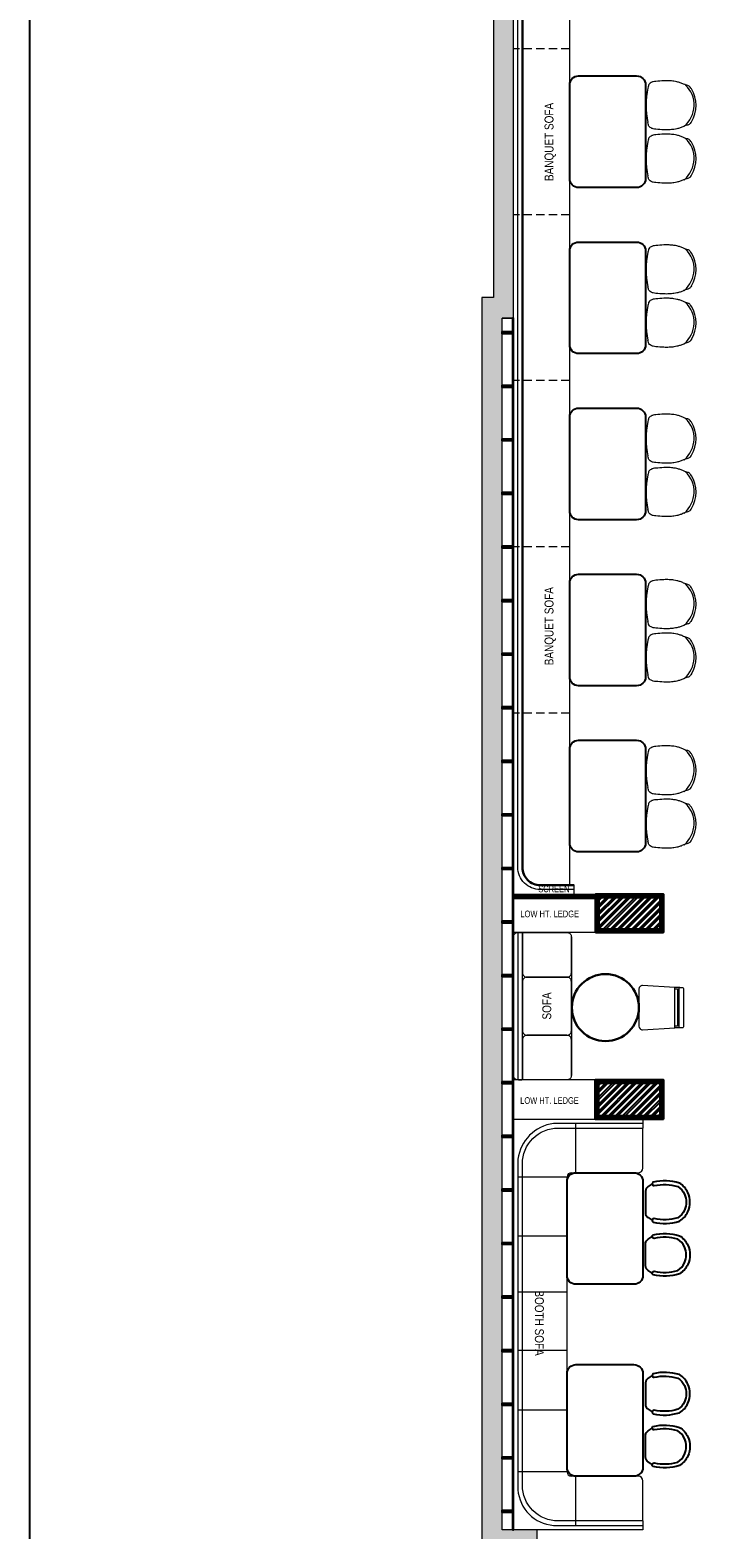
# Model space of a CAD drawing. Extents: x 3940905 to 4145695, y 925352 to 1109797.
# Tile 13 of 256: x 4025855 to 4033653, y 1024945 to 1041743. Entities that reach past the tile are written whole.
import ezdxf

# ---------------------------------------------------------------- set-up
doc = ezdxf.new("R2010")
doc.units = 0
doc.header["$LTSCALE"] = 750
doc.header["$MEASUREMENT"] = 0
doc.linetypes.add('DASHED2', pattern=[0.375, 0.25, -0.125])
for name, color, linetype, lineweight in [('A_ FURN', 15, 'CONTINUOUS', 15), ('CIVIL WALLS', 7, 'CONTINUOUS', 30), ('FURN', 15, 'CONTINUOUS', 5), ('HATCH', 7, 'CONTINUOUS', 0), ('wall', 7, 'CONTINUOUS', 25)]:
    doc.layers.add(name, color=color, linetype=linetype, lineweight=lineweight)
for name, color, linetype in [('AR-FURNITURE', 34, 'CONTINUOUS'), ('PARTITION', 16, 'CONTINUOUS'), ('S-Hatch_8', 7, 'CONTINUOUS'), ('TEXT', 7, 'CONTINUOUS')]:
    doc.layers.add(name, color=color, linetype=linetype)
doc.styles.add('ARA-30', font='arial.ttf', dxfattribs={"width": 0.8, "height": 150})
pattern_1 = [(45, (55598.317, 4769.379), (-13.25825215, 13.25825215), [])]
pattern_2 = [(50, (55598.317, 4769.379), (21.51780548, -1.88256405), [2.25, -24.75]), (355, (55598.317, 4769.379), (-4.16254001, 22.56576401), [1.8, -19.8]), (100.45144446, (55600.11, 4769.222), (17.3552654, 20.68319973), [1.91220576, -21.03426336]), (46.1842, (55598.317, 4775.38), (32.01723992, -4.96557842), [3.375, -37.125]), (96.6356355, (55600.985, 4774.965), (28.03985837, 29.22355802), [2.86831026, -31.5514128]), (351.184164, (55598.317, 4775.38), (28.03985835, 29.223558), [2.7, -29.70000003]), (21, (55601.317, 4773.879), (17.90721156, -12.07856672), [2.25, -24.75]), (326, (55601.317, 4773.879), (7.29945996, 21.75450135), [1.8, -19.8]), (71.45144474, (55602.81, 4772.872), (25.2066713, 9.67593458), [1.9122057, -21.03426336]), (37.5, (55598.317, 4769.379), (0.36479566, 9.986815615), [0, -19.56, 0, -20.1, 0, -19.875]), (7.5, (55598.317, 4769.379), (7.892086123, 11.832351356), [0, -11.46, 0, -19.11, 0, -7.575]), (327.5, (55591.627, 4769.379), (16.014673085, -0.676646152), [0, -7.5, 0, -23.4, 0, -31.05]), (317.5, (55588.627, 4769.379), (17.49558508, 3.00314947), [0, -9.75, 0, -15.54, 0, -22.05])]

# ---------------------------------------------------------------- blocks, each defined once
blk = doc.blocks.new('gbdhsr')
at = {"layer": 'A_ FURN', "lineweight": 25}
blk.add_line((7562641, -860385), (7562884, -860385), dxfattribs=at)
blk.add_lwpolyline([(7562967, -860309, 0.417442), (7562987, -860297, 0.132147), (7562976, -860004, 0.146235), (7562870, -859909, 0.210467), (7562655, -859909, 0.146235), (7562549, -860004, 0.132147), (7562538, -860297, 0.430318), (7562558, -860309), (7562566, -860307, 0.405791), (7562578, -860287, -0.129483), (7562588, -860022, -0.13964), (7562672, -859947, -0.20833), (7562853, -859947, -0.13964), (7562937, -860022, -0.129483), (7562947, -860287, 0.405606), (7562959, -860307)], format="xyb", close=True, dxfattribs=at)
at = {"layer": 'A_ FURN', "elevation": 0}
blk.add_lwpolyline([(7562641, -860385, -0.242064), (7562588, -860354, -0.020734), (7562559, -860309), (7562566, -860307, 0.405791), (7562578, -860287, -0.129483), (7562588, -860022, -0.13964), (7562672, -859947, -0.20833), (7562853, -859947, -0.13964), (7562937, -860022, -0.129483), (7562947, -860287, 0.405164), (7562959, -860307), (7562966, -860309, -0.0202), (7562936, -860354, -0.238331), (7562884, -860385)], format="xyb", close=True, dxfattribs=at)
at = {"layer": 'A_ FURN', "lineweight": 25}
for centre, radius, start, end in [((7563119, -859981), 649, 210.3761, 215.1274), ((7562645, -860318), 67.1, 212.2664, 266.6964), ((7562880, -860318), 67.5, 273.422, 327.0432), ((7562385, -859968), 673, 324.9923, 329.6212)]:
    blk.add_arc(centre, radius, start, end, dxfattribs=at)
blk = doc.blocks.new('xffs')
at = {"layer": 'FURN'}
blk.add_line((3986080, 1026742, 0), (3986080, 1025292, 0), dxfattribs=at)
for points in [[(3986130, 1025191), (3986679, 1025191, 0.414214), (3986729, 1025241), (3986729, 1026791, 0.414214), (3986679, 1026841), (3986130, 1026841, 0.414214), (3986080, 1026791), (3986080, 1025241, 0.414214)], [(3986639, 1026841), (3986669, 1026841, -0.414214), (3986679, 1026831), (3986679, 1025201, -0.414214), (3986669, 1025191), (3986639, 1025191, -0.414214), (3986629, 1025201), (3986629, 1026831, -0.414214)]]:
    blk.add_lwpolyline(points, format="xyb", close=True, dxfattribs=at)
for points in [[(3986629, 1026831), (3986629, 1026390, -0.414214), (3986579, 1026340), (3986130, 1026340, -0.414214), (3986080, 1026390), (3986080, 1026791)], [(3986080, 1025241), (3986080, 1025640, -0.414214), (3986130, 1025690), (3986579, 1025690, -0.414214), (3986629, 1025640), (3986629, 1025201)]]:
    blk.add_lwpolyline(points, format="xyb", dxfattribs=at)
at = {"layer": 'FURN', "elevation": 0}
blk.add_lwpolyline([(3986080, 1025740), (3986080, 1026290, -0.414214), (3986130, 1026340), (3986579, 1026340, -0.414214), (3986629, 1026290), (3986629, 1025740, -0.414214), (3986579, 1025690), (3986130, 1025690, -0.414214)], format="xyb", close=True, dxfattribs=at)
blk = doc.blocks.new('gg')
at = {"layer": 'FURN'}
for p, q in [((3987992, 1031536), (3987994, 1031476)), ((3988446, 1031537), (3988444, 1031476))]:
    blk.add_line(p, q, dxfattribs=at)
at = {"layer": 'FURN', "flags": 128}
for points in [[(3988004, 1031576), (3988435, 1031576, -0.399656), (3988445, 1031567), (3988446, 1031537, -0.428842), (3988436, 1031527), (3988002, 1031526, -0.429556), (3987992, 1031537), (3987994, 1031567, -0.399115)], [(3988467, 1031118), (3988444, 1031477), (3987994, 1031477), (3987971, 1031118, 0.428923), (3988011, 1031076), (3988427, 1031076, 0.428923)]]:
    blk.add_lwpolyline(points, format="xyb", close=True, dxfattribs=at)
blk.add_lwpolyline([(3988010, 1031477), (3988010, 1031508), (3988428, 1031508), (3988428, 1031477)], dxfattribs=at)

msp = doc.modelspace()

# ---------------------------------------------------------------- hatches: boundary and pattern name
at = {"layer": 'CIVIL WALLS', "true_color": 0x136734}
h = msp.add_hatch(dxfattribs=at)
h.set_pattern_fill('AR-CONC', color=116, scale=3)
h.set_pattern_definition(pattern_2)
h.paths.add_polyline_path([(4032229.3, 1031674.1), (4032914.3, 1031674.1), (4032914.3, 1032029.1), (4032229.3, 1032029.1)], flags=16)
h.paths.add_polyline_path([(4032216.8, 1031661.6), (4032926.8, 1031661.6), (4032926.8, 1032041.6), (4032216.8, 1032041.6)])
h = msp.add_hatch(dxfattribs=at)
h.set_pattern_fill('AR-CONC', color=116, scale=3)
h.set_pattern_definition(pattern_2)
h.paths.add_polyline_path([(4032224.3, 1029949.1), (4032914.3, 1029949.1), (4032914.3, 1029584.1), (4032224.3, 1029584.1)], flags=16)
h.paths.add_polyline_path([(4032211.8, 1029961.6), (4032926.8, 1029961.6), (4032926.8, 1029571.6), (4032211.8, 1029571.6)])
at = {"layer": 'FURN'}
h = msp.add_hatch(dxfattribs=at)
h.set_pattern_fill('ANSI31', color=256)
h.set_pattern_definition([(45, (55598.31701, 4769.37868), (-0.0883883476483, 0.0883883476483), [])])
h.paths.add_polyline_path([(4031271.8, 1032066.6), (4032191.8, 1032066.6), (4032191.8, 1032016.6), (4031271.8, 1032016.6)])
at = {"layer": 'HATCH'}
h = msp.add_hatch(color=8, dxfattribs=at)
h.dxf.hatch_style = 1
h.paths.add_polyline_path([(4043641.8, 1052791.6), (4031046.8, 1052791.6), (4031046.8, 1038746.6), (4030916.8, 1038746.6), (4030916.8, 1024783.6), (4031079.8, 1024783.6), (4031079.8, 1018259.6), (4031536.8, 1018259.6), (4031536.8, 1022833.6), (4031536.8, 1024946.6), (4031146.8, 1024946.6), (4031146.8, 1038516.6), (4031271.8, 1038516.6), (4031271.8, 1052561.6), (4043641.8, 1052561.6)])
at = {"layer": 'S-Hatch_8'}
h = msp.add_hatch(dxfattribs=at)
h.set_pattern_fill('ANSI31', color=6, scale=150)
h.set_pattern_definition(pattern_1)
h.paths.add_polyline_path([(4032216.8, 1031661.6), (4032926.8, 1031661.6), (4032926.8, 1032041.6), (4032216.8, 1032041.6)], flags=16)
h.paths.add_polyline_path([(4032191.8, 1031636.6), (4032951.8, 1031636.6), (4032951.8, 1032066.6), (4032191.8, 1032066.6)])
at = {"layer": 'S-Hatch_8', "true_color": 0x636466}
h = msp.add_hatch(dxfattribs=at)
h.set_pattern_fill('ANSI32', color=251, scale=150)
h.set_pattern_definition([(45, (55598.317, 4769.38), (-39.77475644, 39.77475644), []), (45, (55624.834, 4769.38), (-39.77475644, 39.77475644), [])])
h.paths.add_polyline_path([(4032229.3, 1031674.1), (4032914.3, 1031674.1), (4032914.3, 1032029.1), (4032229.3, 1032029.1)])
h.paths.add_polyline_path([(4032224.3, 1029949.1), (4032914.3, 1029949.1), (4032914.3, 1029584.1), (4032224.3, 1029584.1)])
at = {"layer": 'S-Hatch_8'}
h = msp.add_hatch(dxfattribs=at)
h.set_pattern_fill('ANSI31', color=6, scale=150)
h.set_pattern_definition(pattern_1)
h.paths.add_polyline_path([(4032211.8, 1029961.6), (4032926.8, 1029961.6), (4032926.8, 1029571.6), (4032211.8, 1029571.6)], flags=16)
h.paths.add_polyline_path([(4032186.8, 1029986.6), (4032951.8, 1029986.6), (4032951.8, 1029546.6), (4032186.8, 1029546.6)])

# ---------------------------------------------------------------- linework, layer by layer
at = {"layer": 'AR-FURNITURE', "elevation": -7.6}
msp.add_lwpolyline([(4025855.2, 1054804.7), (4048441.7, 1054804.7), (4048441.7, 1015833), (4025855.2, 1015833)], close=True, dxfattribs=at)
at = {"layer": 'CIVIL WALLS', "color": 6, "elevation": -7.6}
for points in [[(4032191.8, 1031636.6), (4032951.8, 1031636.6), (4032951.8, 1032066.6), (4032191.8, 1032066.6)], [(4032186.8, 1029986.6), (4032951.8, 1029986.6), (4032951.8, 1029546.6), (4032186.8, 1029546.6)]]:
    msp.add_lwpolyline(points, close=True, dxfattribs=at)
at = {"layer": 'CIVIL WALLS', "color": 116, "true_color": 0x136734, "elevation": -7.6}
for points in [[(4032216.8, 1031661.6), (4032926.8, 1031661.6), (4032926.8, 1032041.6), (4032216.8, 1032041.6)], [(4032211.8, 1029961.6), (4032926.8, 1029961.6), (4032926.8, 1029571.6), (4032211.8, 1029571.6)]]:
    msp.add_lwpolyline(points, close=True, dxfattribs=at)
at = {"layer": 'CIVIL WALLS', "elevation": -7.6}
for points in [[(4032229.3, 1031674.1), (4032914.3, 1031674.1), (4032914.3, 1032029.1), (4032229.3, 1032029.1)], [(4032224.3, 1029949.1), (4032914.3, 1029949.1), (4032914.3, 1029584.1), (4032224.3, 1029584.1)]]:
    msp.add_lwpolyline(points, close=True, dxfattribs=at)
at = {"layer": 'FURN'}
for p, q in [((4031901.5, 1043465.3, -7.5), (4031901.5, 1032166.6, -7.6)), ((4031271.8, 1032020, -7.5), (4031271.8, 1032678.2, -7.5)), ((4031951.5, 1032066.6, -7.6), (4031951.5, 1032166.6, -7.6))]:
    msp.add_line(p, q, dxfattribs=at)
at = {"layer": 'FURN', "linetype": 'DASHED2', "ltscale": 0.5}
for p, q in [((4031901.5, 1041533.5, -7.6), (4031271.5, 1041533.5, -7.6)), ((4031901.5, 1039673.5, -7.6), (4031271.5, 1039673.5, -7.6)), ((4031901.5, 1037816, -7.5), (4031271.5, 1037816, -7.6)), ((4031901.5, 1035953.5, -7.6), (4031271.5, 1035953.5, -7.6)), ((4031901.5, 1034093.5, -7.6), (4031271.5, 1034093.5, -7.6))]:
    msp.add_line(p, q, dxfattribs=at)
at = {"layer": 'FURN', "ltscale": 50}
for p, q in [((4031971.8, 1028946.6, -7.6), (4031971.8, 1029496.6, -7.6)), ((4032721.8, 1029496.6, -7.6), (4032721.8, 1029446.6, -7.6)), ((4032721.8, 1028996.6, -7.6), (4032721.8, 1029446.6, -7.6)), ((4031871.8, 1028896.6, -7.6), (4031321.8, 1028896.6, -7.6)), ((4031871.8, 1025596.6, -7.6), (4031871.8, 1028896.6, -7.6)), ((4031921.8, 1028946.6, -7.6), (4032671.8, 1028946.6, -7.6)), ((4031871.8, 1028234.6, -7.6), (4031321.8, 1028234.6, -7.6)), ((4031871.8, 1027606.6, -7.6), (4031321.8, 1027606.6, -7.6)), ((4031871.8, 1026954.9, -7.6), (4031321.8, 1026954.9, -7.6)), ((4031871.8, 1026287, -7.6), (4031321.8, 1026287, -7.6)), ((4031871.8, 1025596.6, -7.6), (4031321.8, 1025596.6, -7.6)), ((4032671.8, 1025546.6, -7.6), (4031921.8, 1025546.6, -7.6)), ((4031971.8, 1024996.6, -7.6), (4031971.8, 1025546.6, -7.6)), ((4032721.8, 1025046.6, -7.6), (4032721.8, 1025496.6, -7.6)), ((4032721.8, 1025046.6, -7.6), (4032721.8, 1024996.6, -7.6))]:
    msp.add_line(p, q, dxfattribs=at)
at = {"layer": 'FURN', "elevation": -7.6}
msp.add_lwpolyline([(4031951.5, 1032116.6), (4031571.5, 1032116.6, -0.4142136), (4031321.5, 1032366.6), (4031321.5, 1043265.3, -0.4142136), (4031571.5, 1043515.3), (4031951.5, 1043515.3)], format="xyb", dxfattribs=at)
at = {"layer": 'FURN', "lineweight": 30, "elevation": -7.6}
msp.add_lwpolyline([(4031951.5, 1032166.6), (4031571.5, 1032166.6, -0.4142136), (4031371.5, 1032366.6), (4031371.5, 1043265.3, -0.4142136), (4031571.5, 1043465.3), (4031951.5, 1043465.3)], format="xyb", dxfattribs=at)
at = {"layer": 'FURN', "lineweight": 25, "elevation": -7.6}
for points in [[(4031901.8, 1040078.5), (4031901.8, 1041128.5, -0.4142108), (4032001.8, 1041228.5), (4032651.8, 1041228.5, -0.4142163), (4032751.8, 1041128.5), (4032751.8, 1040078.5, -0.4142108), (4032651.8, 1039978.5), (4032001.8, 1039978.5, -0.4142163)], [(4031901.8, 1038218.5), (4031901.8, 1039268.5, -0.4142108), (4032001.8, 1039368.5), (4032651.8, 1039368.5, -0.4142163), (4032751.8, 1039268.5), (4032751.8, 1038218.5, -0.4142108), (4032651.8, 1038118.5), (4032001.8, 1038118.5, -0.4142163)], [(4031901.8, 1036358.5), (4031901.8, 1037408.5, -0.4142108), (4032001.8, 1037508.5), (4032651.8, 1037508.5, -0.4142163), (4032751.8, 1037408.5), (4032751.8, 1036358.5, -0.4142108), (4032651.8, 1036258.5), (4032001.8, 1036258.5, -0.4142163)], [(4031901.8, 1034498.5), (4031901.8, 1035548.5, -0.4142108), (4032001.8, 1035648.5), (4032651.8, 1035648.5, -0.4142163), (4032751.8, 1035548.5), (4032751.8, 1034498.5, -0.4142108), (4032651.8, 1034398.5), (4032001.8, 1034398.5, -0.4142163)], [(4031901.8, 1032638.5), (4031901.8, 1033688.5, -0.4142108), (4032001.8, 1033788.5), (4032651.8, 1033788.5, -0.4142163), (4032751.8, 1033688.5), (4032751.8, 1032638.5, -0.4142108), (4032651.8, 1032538.5), (4032001.8, 1032538.5, -0.4142163)], [(4031871.8, 1027796.6), (4031871.8, 1028846.6, -0.4142108), (4031971.8, 1028946.6), (4032621.8, 1028946.6, -0.4142163), (4032721.8, 1028846.6), (4032721.8, 1027796.6, -0.4142108), (4032621.8, 1027696.6), (4031971.8, 1027696.6, -0.4142163)], [(4031871.8, 1025646.6), (4031871.8, 1026696.6, -0.4142108), (4031971.8, 1026796.6), (4032621.8, 1026796.6, -0.4142163), (4032721.8, 1026696.6), (4032721.8, 1025646.6, -0.4142108), (4032621.8, 1025546.6), (4031971.8, 1025546.6, -0.4142163)]]:
    msp.add_lwpolyline(points, format="xyb", close=True, dxfattribs=at)
at = {"layer": 'FURN', "elevation": -7.6}
msp.add_lwpolyline([(4031271.8, 1032066.6), (4032191.8, 1032066.6), (4032191.8, 1032016.6), (4031271.8, 1032016.6)], close=True, dxfattribs=at)
at = {"layer": 'FURN', "lineweight": 0, "ltscale": 2, "elevation": -7.6}
for points in [[(4032191.8, 1031636.6), (4031271.8, 1031636.6), (4031271.8, 1032016.6), (4032191.8, 1032016.6)], [(4032186.8, 1029986.6), (4031271.8, 1029986.6), (4031271.8, 1029546.6), (4032186.8, 1029546.6)]]:
    msp.add_lwpolyline(points, close=True, dxfattribs=at)
at = {"layer": 'FURN', "ltscale": 50, "elevation": -7.6}
msp.add_lwpolyline([(4032721.8, 1029496.6), (4031721.8, 1029496.6, 0.3437243), (4031321.8, 1029096.6), (4031321.8, 1025396.6, 0.3739356), (4031721.8, 1024996.6), (4032721.8, 1024996.6), (4032721.8, 1024946.6), (4031338.4, 1024946.6, 0.0681798), (4031324.8, 1024946.6), (4031271.8, 1024946.6), (4031271.8, 1029546.6), (4032721.8, 1029546.6)], format="xyb", close=True, dxfattribs=at)
msp.add_lwpolyline([(4032721.8, 1025046.6), (4031771.8, 1025046.6, -0.4142141), (4031371.8, 1025446.6), (4031371.8, 1029046.6, -0.4142136), (4031771.8, 1029446.6), (4032721.8, 1029446.6)], format="xyb", dxfattribs=at)
at = {"layer": 'FURN', "lineweight": 30}
msp.add_circle((4032302.2, 1030794.9, -7.6), 375, dxfattribs=at)
at = {"layer": 'FURN', "ltscale": 2}
for centre, radius, start, end in [((4032985.9, 1040902.2, -7.6), 310.1, 309.8995, 46.37709), ((4033846, 1040899.5, -7.6), 1086.6, 169.74552, 190.2765), ((4032970.2, 1040899.2, -7.6), 347.8, 328.11996, 31.90068), ((4033846, 1040301.8, -7.6), 1086.6, 169.74552, 190.2765), ((4032985.9, 1040304.5, -7.6), 310.1, 309.8995, 46.37709), ((4032970.2, 1040301.5, -7.6), 347.8, 328.11996, 31.90068), ((4032985.9, 1039064.3, -7.6), 310.1, 309.8995, 46.37709), ((4033846, 1039061.6, -7.6), 1086.6, 169.74552, 190.2765), ((4032970.2, 1039061.3, -7.6), 347.8, 328.11996, 31.90068), ((4033846, 1038463.9, -7.6), 1086.6, 169.74552, 190.2765), ((4032985.9, 1038466.6, -7.6), 310.1, 309.8995, 46.37709), ((4032970.2, 1038463.6, -7.6), 347.8, 328.11996, 31.90068), ((4033846, 1037166.1, -7.6), 1086.6, 169.74552, 190.2765), ((4032985.9, 1037168.8, -7.6), 310.1, 309.8995, 46.37709), ((4032970.2, 1037165.8, -7.6), 347.8, 328.11996, 31.90068), ((4033846, 1036568.4, -7.6), 1086.6, 169.74552, 190.2765), ((4032985.9, 1036571.1, -7.6), 310.1, 309.8995, 46.37709), ((4032970.2, 1036568.1, -7.6), 347.8, 328.11996, 31.90068), ((4033846, 1035312.8, -7.6), 1086.6, 169.74552, 190.2765), ((4032985.9, 1035315.5, -7.6), 310.1, 309.8995, 46.37709), ((4032970.2, 1035312.5, -7.6), 347.8, 328.11996, 31.90068), ((4032985.9, 1034717.8, -7.6), 310.1, 309.8995, 46.37709), ((4033846, 1034715.1, -7.6), 1086.6, 169.74552, 190.2765), ((4032970.2, 1034714.8, -7.6), 347.8, 328.11996, 31.90068), ((4033846, 1033452, -7.6), 1086.6, 169.74552, 190.2765), ((4032985.9, 1033454.7, -7.6), 310.1, 309.8995, 46.37709), ((4032970.2, 1033451.7, -7.6), 347.8, 328.11996, 31.90068), ((4032985.9, 1032857, -7.6), 310.1, 309.8995, 46.37709), ((4033846, 1032854.3, -7.6), 1086.6, 169.74552, 190.2765), ((4032970.2, 1032854, -7.6), 347.8, 328.11996, 31.90068)]:
    msp.add_arc(centre, radius, start, end, dxfattribs=at)
at = {"layer": 'FURN', "ltscale": 50}
for centre, start, end in [((4031921.8, 1028896.6, -7.6), 90, 180), ((4032671.8, 1028996.6, -7.6), 270, 0), ((4031921.8, 1025596.6, -7.6), 180, 270), ((4032671.8, 1025496.6, -7.6), 0, 90)]:
    msp.add_arc(centre, 50, start, end, dxfattribs=at)
at = {"layer": 'FURN', "ltscale": 2}
for points in [[(4033265.5, 1041083, -7.6), (4033253, 1041101.4, -7.6), (4033240, 1041113.8, -7.6), (4033227.2, 1041120.2, -7.6), (4033204.1, 1041125.8, -7.6), (4033177.9, 1041136.6, -7.6), (4033140, 1041152.1, -7.6), (4033103.9, 1041162.1, -7.6), (4033069.1, 1041168.5, -7.6), (4033016, 1041173.8, -7.6), (4032956.1, 1041173.8, -7.6), (4032868.5, 1041167, -7.6), (4032836.2, 1041162.6, -7.6), (4032822.1, 1041157.8, -7.6), (4032804.2, 1041147.4, -7.6), (4032788.1, 1041131.7, -7.6), (4032784, 1041118, -7.6), (4032776.6, 1041092.6, -7.6)], [(4033265.5, 1040715.6, -7.6), (4033253.1, 1040697.2, -7.6), (4033240.1, 1040684.8, -7.6), (4033227.2, 1040678.4, -7.6), (4033204.2, 1040672.8, -7.6), (4033177.9, 1040662, -7.6), (4033140.1, 1040646.5, -7.6), (4033104, 1040636.5, -7.6), (4033069.1, 1040630.1, -7.6), (4033016.1, 1040624.8, -7.6), (4032956.2, 1040624.8, -7.6), (4032868.5, 1040631.6, -7.6), (4032836.2, 1040636, -7.6), (4032822.2, 1040640.8, -7.6), (4032804.2, 1040651.2, -7.6), (4032788.1, 1040666.9, -7.6), (4032784.1, 1040680.6, -7.6), (4032776.8, 1040705.7, -7.6)], [(4033265.5, 1040485.3, -7.6), (4033253, 1040503.7, -7.6), (4033240, 1040516.1, -7.6), (4033227.2, 1040522.5, -7.6), (4033204.1, 1040528.1, -7.6), (4033177.9, 1040538.9, -7.6), (4033140, 1040554.4, -7.6), (4033103.9, 1040564.4, -7.6), (4033069.1, 1040570.8, -7.6), (4033016, 1040576.1, -7.6), (4032956.1, 1040576.1, -7.6), (4032868.5, 1040569.3, -7.6), (4032836.2, 1040564.9, -7.6), (4032822.1, 1040560.1, -7.6), (4032804.2, 1040549.7, -7.6), (4032788.1, 1040534.1, -7.6), (4032784, 1040520.3, -7.6), (4032776.6, 1040494.9, -7.6)], [(4033265.5, 1040117.9, -7.6), (4033253.1, 1040099.5, -7.6), (4033240.1, 1040087.1, -7.6), (4033227.2, 1040080.7, -7.6), (4033204.2, 1040075.1, -7.6), (4033177.9, 1040064.3, -7.6), (4033140.1, 1040048.8, -7.6), (4033104, 1040038.8, -7.6), (4033069.1, 1040032.4, -7.6), (4033016.1, 1040027.1, -7.6), (4032956.2, 1040027.1, -7.6), (4032868.5, 1040033.9, -7.6), (4032836.2, 1040038.3, -7.6), (4032822.2, 1040043.1, -7.6), (4032804.2, 1040053.5, -7.6), (4032788.1, 1040069.2, -7.6), (4032784.1, 1040082.9, -7.6), (4032776.8, 1040108, -7.6)], [(4033265.5, 1039245.1, -7.6), (4033253, 1039263.5, -7.6), (4033240, 1039275.8, -7.6), (4033227.2, 1039282.3, -7.6), (4033204.1, 1039287.8, -7.6), (4033177.9, 1039298.6, -7.6), (4033140, 1039314.1, -7.6), (4033103.9, 1039324.2, -7.6), (4033069.1, 1039330.6, -7.6), (4033016, 1039335.8, -7.6), (4032956.1, 1039335.8, -7.6), (4032868.5, 1039329, -7.6), (4032836.2, 1039324.7, -7.6), (4032822.1, 1039319.9, -7.6), (4032804.2, 1039309.4, -7.6), (4032788.1, 1039293.8, -7.6), (4032784, 1039280, -7.6), (4032776.6, 1039254.7, -7.6)], [(4033265.5, 1038877.6, -7.6), (4033253.1, 1038859.2, -7.6), (4033240.1, 1038846.9, -7.6), (4033227.2, 1038840.5, -7.6), (4033204.2, 1038834.9, -7.6), (4033177.9, 1038824.1, -7.6), (4033140.1, 1038808.6, -7.6), (4033104, 1038798.5, -7.6), (4033069.1, 1038792.1, -7.6), (4033016.1, 1038786.9, -7.6), (4032956.2, 1038786.9, -7.6), (4032868.5, 1038793.7, -7.6), (4032836.2, 1038798, -7.6), (4032822.2, 1038802.8, -7.6), (4032804.2, 1038813.3, -7.6), (4032788.1, 1038828.9, -7.6), (4032784.1, 1038842.7, -7.6), (4032776.8, 1038867.7, -7.6)], [(4033265.5, 1038647.4, -7.6), (4033253, 1038665.8, -7.6), (4033240, 1038678.1, -7.6), (4033227.2, 1038684.6, -7.6), (4033204.1, 1038690.2, -7.6), (4033177.9, 1038700.9, -7.6), (4033140, 1038716.4, -7.6), (4033103.9, 1038726.5, -7.6), (4033069.1, 1038732.9, -7.6), (4033016, 1038738.1, -7.6), (4032956.1, 1038738.1, -7.6), (4032868.5, 1038731.3, -7.6), (4032836.2, 1038727, -7.6), (4032822.1, 1038722.2, -7.6), (4032804.2, 1038711.7, -7.6), (4032788.1, 1038696.1, -7.6), (4032784, 1038682.3, -7.6), (4032776.6, 1038657, -7.6)], [(4033265.5, 1038279.9, -7.6), (4033253.1, 1038261.6, -7.6), (4033240.1, 1038249.2, -7.6), (4033227.2, 1038242.8, -7.6), (4033204.2, 1038237.2, -7.6), (4033177.9, 1038226.4, -7.6), (4033140.1, 1038210.9, -7.6), (4033104, 1038200.8, -7.6), (4033069.1, 1038194.4, -7.6), (4033016.1, 1038189.2, -7.6), (4032956.2, 1038189.2, -7.6), (4032868.5, 1038196, -7.6), (4032836.2, 1038200.3, -7.6), (4032822.2, 1038205.1, -7.6), (4032804.2, 1038215.6, -7.6), (4032788.1, 1038231.2, -7.6), (4032784.1, 1038245, -7.6), (4032776.8, 1038270, -7.6)], [(4033265.5, 1037349.5, -7.6), (4033253, 1037367.9, -7.6), (4033240, 1037380.3, -7.6), (4033227.2, 1037386.7, -7.6), (4033204.1, 1037392.3, -7.6), (4033177.9, 1037403.1, -7.6), (4033140, 1037418.6, -7.6), (4033103.9, 1037428.7, -7.6), (4033069.1, 1037435.1, -7.6), (4033016, 1037440.3, -7.6), (4032956.1, 1037440.3, -7.6), (4032868.5, 1037433.5, -7.6), (4032836.2, 1037429.2, -7.6), (4032822.1, 1037424.4, -7.6), (4032804.2, 1037413.9, -7.6), (4032788.1, 1037398.3, -7.6), (4032784, 1037384.5, -7.6), (4032776.6, 1037359.1, -7.6)], [(4033265.5, 1036982.1, -7.6), (4033253.1, 1036963.7, -7.6), (4033240.1, 1036951.4, -7.6), (4033227.2, 1036944.9, -7.6), (4033204.2, 1036939.3, -7.6), (4033177.9, 1036928.6, -7.6), (4033140.1, 1036913.1, -7.6), (4033104, 1036903, -7.6), (4033069.1, 1036896.6, -7.6), (4033016.1, 1036891.4, -7.6), (4032956.2, 1036891.4, -7.6), (4032868.5, 1036898.2, -7.6), (4032836.2, 1036902.5, -7.6), (4032822.2, 1036907.3, -7.6), (4032804.2, 1036917.8, -7.6), (4032788.1, 1036933.4, -7.6), (4032784.1, 1036947.2, -7.6), (4032776.8, 1036972.2, -7.6)], [(4033265.5, 1036751.9, -7.6), (4033253, 1036770.2, -7.6), (4033240, 1036782.6, -7.6), (4033227.2, 1036789, -7.6), (4033204.1, 1036794.6, -7.6), (4033177.9, 1036805.4, -7.6), (4033140, 1036820.9, -7.6), (4033103.9, 1036831, -7.6), (4033069.1, 1036837.4, -7.6), (4033016, 1036842.6, -7.6), (4032956.1, 1036842.6, -7.6), (4032868.5, 1036835.8, -7.6), (4032836.2, 1036831.5, -7.6), (4032822.1, 1036826.7, -7.6), (4032804.2, 1036816.2, -7.6), (4032788.1, 1036800.6, -7.6), (4032784, 1036786.8, -7.6), (4032776.6, 1036761.4, -7.6)], [(4033265.5, 1036384.4, -7.6), (4033253.1, 1036366, -7.6), (4033240.1, 1036353.7, -7.6), (4033227.2, 1036347.2, -7.6), (4033204.2, 1036341.6, -7.6), (4033177.9, 1036330.9, -7.6), (4033140.1, 1036315.4, -7.6), (4033104, 1036305.3, -7.6), (4033069.1, 1036298.9, -7.6), (4033016.1, 1036293.7, -7.6), (4032956.2, 1036293.7, -7.6), (4032868.5, 1036300.5, -7.6), (4032836.2, 1036304.8, -7.6), (4032822.2, 1036309.6, -7.6), (4032804.2, 1036320.1, -7.6), (4032788.1, 1036335.7, -7.6), (4032784.1, 1036349.5, -7.6), (4032776.8, 1036374.5, -7.6)], [(4033265.5, 1035496.3, -7.6), (4033253, 1035514.7, -7.6), (4033240, 1035527, -7.6), (4033227.2, 1035533.5, -7.6), (4033204.1, 1035539, -7.6), (4033177.9, 1035549.8, -7.6), (4033140, 1035565.3, -7.6), (4033103.9, 1035575.4, -7.6), (4033069.1, 1035581.8, -7.6), (4033016, 1035587, -7.6), (4032956.1, 1035587, -7.6), (4032868.5, 1035580.2, -7.6), (4032836.2, 1035575.9, -7.6), (4032822.1, 1035571.1, -7.6), (4032804.2, 1035560.6, -7.6), (4032788.1, 1035545, -7.6), (4032784, 1035531.2, -7.6), (4032776.6, 1035505.9, -7.6)], [(4033265.5, 1035128.8, -7.6), (4033253.1, 1035110.4, -7.6), (4033240.1, 1035098.1, -7.6), (4033227.2, 1035091.7, -7.6), (4033204.2, 1035086.1, -7.6), (4033177.9, 1035075.3, -7.6), (4033140.1, 1035059.8, -7.6), (4033104, 1035049.7, -7.6), (4033069.1, 1035043.3, -7.6), (4033016.1, 1035038.1, -7.6), (4032956.2, 1035038.1, -7.6), (4032868.5, 1035044.9, -7.6), (4032836.2, 1035049.2, -7.6), (4032822.2, 1035054, -7.6), (4032804.2, 1035064.5, -7.6), (4032788.1, 1035080.1, -7.6), (4032784.1, 1035093.9, -7.6), (4032776.8, 1035118.9, -7.6)], [(4033265.5, 1034898.6, -7.6), (4033253, 1034917, -7.6), (4033240, 1034929.3, -7.6), (4033227.2, 1034935.8, -7.6), (4033204.1, 1034941.3, -7.6), (4033177.9, 1034952.1, -7.6), (4033140, 1034967.6, -7.6), (4033103.9, 1034977.7, -7.6), (4033069.1, 1034984.1, -7.6), (4033016, 1034989.3, -7.6), (4032956.1, 1034989.3, -7.6), (4032868.5, 1034982.5, -7.6), (4032836.2, 1034978.2, -7.6), (4032822.1, 1034973.4, -7.6), (4032804.2, 1034962.9, -7.6), (4032788.1, 1034947.3, -7.6), (4032784, 1034933.5, -7.6), (4032776.6, 1034908.2, -7.6)], [(4033265.5, 1034531.1, -7.6), (4033253.1, 1034512.8, -7.6), (4033240.1, 1034500.4, -7.6), (4033227.2, 1034494, -7.6), (4033204.2, 1034488.4, -7.6), (4033177.9, 1034477.6, -7.6), (4033140.1, 1034462.1, -7.6), (4033104, 1034452, -7.6), (4033069.1, 1034445.6, -7.6), (4033016.1, 1034440.4, -7.6), (4032956.2, 1034440.4, -7.6), (4032868.5, 1034447.2, -7.6), (4032836.2, 1034451.5, -7.6), (4032822.2, 1034456.3, -7.6), (4032804.2, 1034466.8, -7.6), (4032788.1, 1034482.4, -7.6), (4032784.1, 1034496.2, -7.6), (4032776.8, 1034521.2, -7.6)], [(4033265.5, 1033635.5, -7.6), (4033253, 1033653.9, -7.6), (4033240, 1033666.2, -7.6), (4033227.2, 1033672.7, -7.6), (4033204.1, 1033678.3, -7.6), (4033177.9, 1033689.1, -7.6), (4033140, 1033704.6, -7.6), (4033103.9, 1033714.6, -7.6), (4033069.1, 1033721, -7.6), (4033016, 1033726.2, -7.6), (4032956.1, 1033726.2, -7.6), (4032868.5, 1033719.4, -7.6), (4032836.2, 1033715.1, -7.6), (4032822.1, 1033710.3, -7.6), (4032804.2, 1033699.9, -7.6), (4032788.1, 1033684.2, -7.6), (4032784, 1033670.5, -7.6), (4032776.6, 1033645.1, -7.6)], [(4033265.5, 1033268.1, -7.6), (4033253.1, 1033249.7, -7.6), (4033240.1, 1033237.3, -7.6), (4033227.2, 1033230.9, -7.6), (4033204.2, 1033225.3, -7.6), (4033177.9, 1033214.5, -7.6), (4033140.1, 1033199, -7.6), (4033104, 1033189, -7.6), (4033069.1, 1033182.6, -7.6), (4033016.1, 1033177.3, -7.6), (4032956.2, 1033177.3, -7.6), (4032868.5, 1033184.1, -7.6), (4032836.2, 1033188.5, -7.6), (4032822.2, 1033193.2, -7.6), (4032804.2, 1033203.7, -7.6), (4032788.1, 1033219.3, -7.6), (4032784.1, 1033233.1, -7.6), (4032776.8, 1033258.2, -7.6)], [(4033265.5, 1033037.8, -7.6), (4033253, 1033056.2, -7.6), (4033240, 1033068.6, -7.6), (4033227.2, 1033075, -7.6), (4033204.1, 1033080.6, -7.6), (4033177.9, 1033091.4, -7.6), (4033140, 1033106.9, -7.6), (4033103.9, 1033116.9, -7.6), (4033069.1, 1033123.3, -7.6), (4033016, 1033128.6, -7.6), (4032956.1, 1033128.6, -7.6), (4032868.5, 1033121.7, -7.6), (4032836.2, 1033117.4, -7.6), (4032822.1, 1033112.6, -7.6), (4032804.2, 1033102.2, -7.6), (4032788.1, 1033086.5, -7.6), (4032784, 1033072.8, -7.6), (4032776.6, 1033047.4, -7.6)], [(4033265.5, 1032670.4, -7.6), (4033253.1, 1032652, -7.6), (4033240.1, 1032639.6, -7.6), (4033227.2, 1032633.2, -7.6), (4033204.2, 1032627.6, -7.6), (4033177.9, 1032616.8, -7.6), (4033140.1, 1032601.3, -7.6), (4033104, 1032591.3, -7.6), (4033069.1, 1032584.9, -7.6), (4033016.1, 1032579.6, -7.6), (4032956.2, 1032579.6, -7.6), (4032868.5, 1032586.4, -7.6), (4032836.2, 1032590.8, -7.6), (4032822.2, 1032595.5, -7.6), (4032804.2, 1032606, -7.6), (4032788.1, 1032621.6, -7.6), (4032784.1, 1032635.4, -7.6), (4032776.8, 1032660.5, -7.6)]]:
    msp.add_spline(points, degree=3, dxfattribs=at)
at = {"layer": 'PARTITION', "color": 8, "ltscale": 2}
for p, q in [((4031146.8, 1038365.8, -7.6), (4031259.8, 1038340.8, -7.6)), ((4031146.8, 1038340.8, -7.6), (4031259.8, 1038365.8, -7.6)), ((4031146.8, 1037765.8, -7.6), (4031259.8, 1037740.8, -7.6)), ((4031146.8, 1037740.8, -7.6), (4031259.8, 1037765.8, -7.6)), ((4031146.8, 1037165.8, -7.6), (4031259.8, 1037140.8, -7.6)), ((4031146.8, 1037140.8, -7.6), (4031259.8, 1037165.8, -7.6)), ((4031146.8, 1036565.8, -7.6), (4031259.8, 1036540.8, -7.6)), ((4031146.8, 1036540.8, -7.6), (4031259.8, 1036565.8, -7.6)), ((4031146.8, 1035965.8, -7.6), (4031259.8, 1035940.8, -7.6)), ((4031146.8, 1035940.8, -7.6), (4031259.8, 1035965.8, -7.6)), ((4031146.8, 1035365.8, -7.6), (4031259.8, 1035340.8, -7.6)), ((4031146.8, 1035340.8, -7.6), (4031259.8, 1035365.8, -7.6)), ((4031146.8, 1034765.8, -7.6), (4031259.8, 1034740.8, -7.6)), ((4031146.8, 1034740.8, -7.6), (4031259.8, 1034765.8, -7.6)), ((4031146.8, 1034165.8, -7.6), (4031259.8, 1034140.8, -7.6)), ((4031146.8, 1034140.8, -7.6), (4031259.8, 1034165.8, -7.6)), ((4031146.8, 1033565.8, -7.6), (4031259.8, 1033540.8, -7.6)), ((4031146.8, 1033540.8, -7.6), (4031259.8, 1033565.8, -7.6)), ((4031146.8, 1032965.8, -7.6), (4031259.8, 1032940.8, -7.6)), ((4031146.8, 1032940.8, -7.6), (4031259.8, 1032965.8, -7.6)), ((4031146.8, 1032365.8, -7.6), (4031259.8, 1032340.8, -7.6)), ((4031146.8, 1032340.8, -7.6), (4031259.8, 1032365.8, -7.6)), ((4031146.8, 1031765.8, -7.6), (4031259.8, 1031740.8, -7.6)), ((4031146.8, 1031740.8, -7.6), (4031259.8, 1031765.8, -7.6)), ((4031146.8, 1031165.8, -7.6), (4031259.8, 1031140.8, -7.6)), ((4031146.8, 1031140.8, -7.6), (4031259.8, 1031165.8, -7.6)), ((4031146.8, 1030565.8, -7.6), (4031259.8, 1030540.8, -7.6)), ((4031146.8, 1030540.8, -7.6), (4031259.8, 1030565.8, -7.6)), ((4031146.8, 1029965.8, -7.6), (4031259.8, 1029940.8, -7.6)), ((4031146.8, 1029940.8, -7.6), (4031259.8, 1029965.8, -7.6)), ((4031146.8, 1029365.8, -7.6), (4031259.8, 1029340.8, -7.6)), ((4031146.8, 1029340.8, -7.6), (4031259.8, 1029365.8, -7.6)), ((4031146.8, 1028765.8, -7.6), (4031259.8, 1028740.8, -7.6)), ((4031146.8, 1028740.8, -7.6), (4031259.8, 1028765.8, -7.6)), ((4031146.8, 1028165.8, -7.6), (4031259.8, 1028140.8, -7.6)), ((4031146.8, 1028140.8, -7.6), (4031259.8, 1028165.8, -7.6)), ((4031146.8, 1027565.8, -7.6), (4031259.8, 1027540.8, -7.6)), ((4031146.8, 1027540.8, -7.6), (4031259.8, 1027565.8, -7.6)), ((4031146.8, 1026965.8, -7.6), (4031259.8, 1026940.8, -7.6)), ((4031146.8, 1026940.8, -7.6), (4031259.8, 1026965.8, -7.6)), ((4031146.8, 1026365.8, -7.6), (4031259.8, 1026340.8, -7.6)), ((4031146.8, 1026340.8, -7.6), (4031259.8, 1026365.8, -7.6)), ((4031146.8, 1025765.8, -7.6), (4031259.8, 1025740.8, -7.6)), ((4031146.8, 1025740.8, -7.6), (4031259.8, 1025765.8, -7.6)), ((4031146.8, 1025165.8, -7.6), (4031259.8, 1025140.8, -7.6)), ((4031146.8, 1025140.8, -7.6), (4031259.8, 1025165.8, -7.6))]:
    msp.add_line(p, q, dxfattribs=at)
at = {"layer": 'PARTITION', "ltscale": 2, "elevation": -7.6}
msp.add_lwpolyline([(4031259.8, 1024946.6), (4031271.8, 1024946.6), (4031271.8, 1038516.6), (4031259.8, 1038516.6)], close=True, dxfattribs=at)
for points in [[(4031146.8, 1038365.8), (4031259.8, 1038365.8), (4031259.8, 1038340.8), (4031146.8, 1038340.8), (4031146.8, 1038365.8)], [(4031146.8, 1037765.8), (4031259.8, 1037765.8), (4031259.8, 1037740.8), (4031146.8, 1037740.8), (4031146.8, 1037765.8)], [(4031146.8, 1037165.8), (4031259.8, 1037165.8), (4031259.8, 1037140.8), (4031146.8, 1037140.8), (4031146.8, 1037165.8)], [(4031146.8, 1036565.8), (4031259.8, 1036565.8), (4031259.8, 1036540.8), (4031146.8, 1036540.8), (4031146.8, 1036565.8)], [(4031146.8, 1035965.8), (4031259.8, 1035965.8), (4031259.8, 1035940.8), (4031146.8, 1035940.8), (4031146.8, 1035965.8)], [(4031146.8, 1035365.8), (4031259.8, 1035365.8), (4031259.8, 1035340.8), (4031146.8, 1035340.8), (4031146.8, 1035365.8)], [(4031146.8, 1034765.8), (4031259.8, 1034765.8), (4031259.8, 1034740.8), (4031146.8, 1034740.8), (4031146.8, 1034765.8)], [(4031146.8, 1034165.8), (4031259.8, 1034165.8), (4031259.8, 1034140.8), (4031146.8, 1034140.8), (4031146.8, 1034165.8)], [(4031146.8, 1033565.8), (4031259.8, 1033565.8), (4031259.8, 1033540.8), (4031146.8, 1033540.8), (4031146.8, 1033565.8)], [(4031146.8, 1032965.8), (4031259.8, 1032965.8), (4031259.8, 1032940.8), (4031146.8, 1032940.8), (4031146.8, 1032965.8)], [(4031146.8, 1032365.8), (4031259.8, 1032365.8), (4031259.8, 1032340.8), (4031146.8, 1032340.8), (4031146.8, 1032365.8)], [(4031146.8, 1031765.8), (4031259.8, 1031765.8), (4031259.8, 1031740.8), (4031146.8, 1031740.8), (4031146.8, 1031765.8)], [(4031146.8, 1031165.8), (4031259.8, 1031165.8), (4031259.8, 1031140.8), (4031146.8, 1031140.8), (4031146.8, 1031165.8)], [(4031146.8, 1030565.8), (4031259.8, 1030565.8), (4031259.8, 1030540.8), (4031146.8, 1030540.8), (4031146.8, 1030565.8)], [(4031146.8, 1029965.8), (4031259.8, 1029965.8), (4031259.8, 1029940.8), (4031146.8, 1029940.8), (4031146.8, 1029965.8)], [(4031146.8, 1029365.8), (4031259.8, 1029365.8), (4031259.8, 1029340.8), (4031146.8, 1029340.8), (4031146.8, 1029365.8)], [(4031146.8, 1028765.8), (4031259.8, 1028765.8), (4031259.8, 1028740.8), (4031146.8, 1028740.8), (4031146.8, 1028765.8)], [(4031146.8, 1028165.8), (4031259.8, 1028165.8), (4031259.8, 1028140.8), (4031146.8, 1028140.8), (4031146.8, 1028165.8)], [(4031146.8, 1027565.8), (4031259.8, 1027565.8), (4031259.8, 1027540.8), (4031146.8, 1027540.8), (4031146.8, 1027565.8)], [(4031146.8, 1026965.8), (4031259.8, 1026965.8), (4031259.8, 1026940.8), (4031146.8, 1026940.8), (4031146.8, 1026965.8)], [(4031146.8, 1026365.8), (4031259.8, 1026365.8), (4031259.8, 1026340.8), (4031146.8, 1026340.8), (4031146.8, 1026365.8)], [(4031146.8, 1025765.8), (4031259.8, 1025765.8), (4031259.8, 1025740.8), (4031146.8, 1025740.8), (4031146.8, 1025765.8)], [(4031146.8, 1025165.8), (4031259.8, 1025165.8), (4031259.8, 1025140.8), (4031146.8, 1025140.8), (4031146.8, 1025165.8)]]:
    msp.add_lwpolyline(points, dxfattribs=at)
at = {"layer": 'wall', "lineweight": 0, "ltscale": 2, "elevation": -7.6}
msp.add_lwpolyline([(4043641.8, 1052791.6), (4031046.8, 1052791.6), (4031046.8, 1038746.6), (4030916.8, 1038746.6), (4030916.8, 1024783.6), (4031079.8, 1024783.6), (4031079.8, 1018259.6), (4031536.8, 1018259.6), (4031536.8, 1024946.6), (4031146.8, 1024946.6), (4031146.8, 1038516.6), (4031271.8, 1038516.6), (4031271.8, 1052561.6), (4043641.8, 1052561.6)], close=True, dxfattribs=at)
msp.add_lwpolyline([(4031271.8, 1025248.4), (4031271.8, 1038516.6), (4031146.8, 1038516.6)], dxfattribs=at)

# ---------------------------------------------------------------- block references
at = {"layer": 'FURN', "xscale": -1}
msp.add_blockref('xffs', (8018001.3, 4795.4, -7.6), dxfattribs=at)
at = {"layer": 'FURN', "rotation": 270}
msp.add_blockref('gg', (3001601.3, 5019013.9, -7.6), dxfattribs=at)
at = {"layer": 'FURN', "lineweight": 5, "rotation": 270}
for p in [(4893135.5, 8591379.2, -7.6), (4893135.5, 8589233.6, -7.6)]:
    msp.add_blockref('gbdhsr', p, dxfattribs=at)
at = {"layer": 'FURN', "lineweight": 5, "xscale": -1, "rotation": 270}
for p in [(4893135.5, -6534736, -7.6), (4893135.5, -6536881.5, -7.6)]:
    msp.add_blockref('gbdhsr', p, dxfattribs=at)

# ---------------------------------------------------------------- texts
at = {"layer": 'TEXT', "char_height": 100, "attachment_point": 1, "style": 'ARA-30'}
for s, insert, width, rotation in [('\\pxqc;BANQUET SOFA ', (4031620.4, 1039403.2, -7.6), 2172.229, 90), ('\\pxqc;BANQUET SOFA ', (4031620.4, 1033980.5, -7.6), 2172.229, 90), (' SOFA ', (4031595.3, 1030630.4, -7.6), 2479.152, 90), ('  BOOTH SOFA ', (4031612, 1027690.7, -7.6), 2479.152, 270)]:
    msp.add_mtext(s, dxfattribs=dict(at, insert=insert, width=width, rotation=rotation))
at = {"layer": 'TEXT', "char_height": 75, "attachment_point": 1, "style": 'ARA-30'}
for s, insert, width in [('SCREEN ', (4031550, 1032162, -7.6), 726.464), ('LOW HT. LEDGE', (4031350, 1031882, -7.6), 976.277), ('LOW HT. LEDGE', (4031347.5, 1029792, -7.6), 976.277)]:
    msp.add_mtext(s, dxfattribs=dict(at, insert=insert, width=width))

doc.saveas('drawing.dxf')
